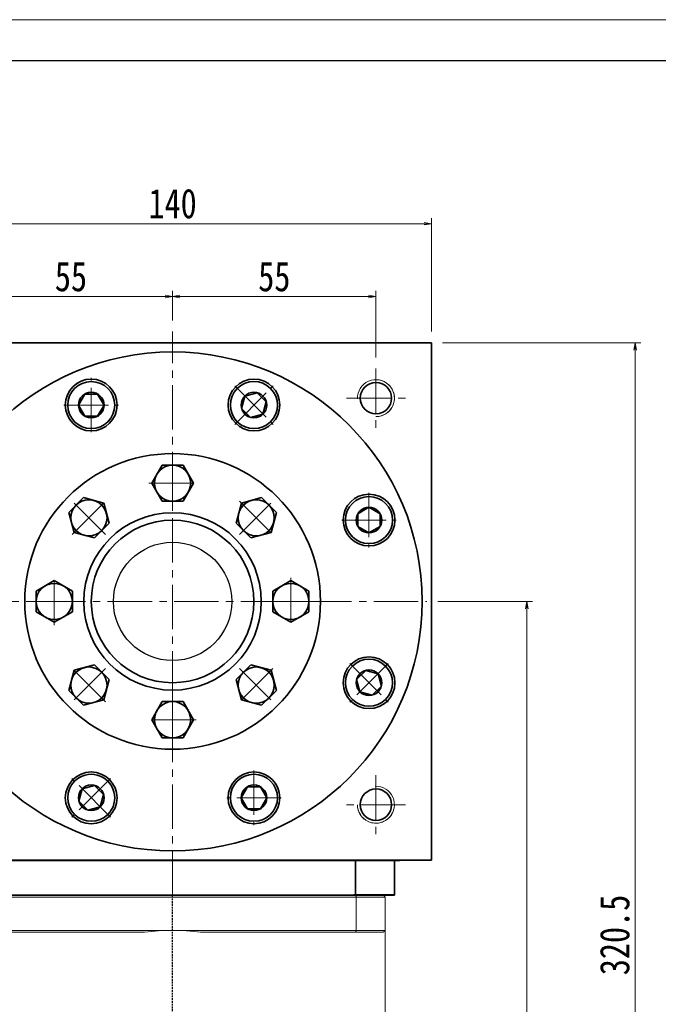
# Model space of a CAD drawing. Header units: millimetres. Extents: x -19 to 933, y -24 to 638.
# Tile 8 of 8: x 555 to 727, y 372 to 638. Entities that reach past the tile are written whole.
import ezdxf

# ---------------------------------------------------------------- set-up
doc = ezdxf.new("R2010")
doc.units = ezdxf.units.MM
doc.set_wipeout_variables(frame=1)
doc.linetypes.add('DASHED', pattern=[0.75, 0.5, -0.25])
doc.linetypes.add('点画线', pattern=[18, 12, -2, 2, -2])
for name, color, linetype, lineweight in [('中心线层', 1, '点画线', 18), ('图框_外框线', 7, 'Continuous', 18), ('尺寸线层', 3, 'Continuous', 18), ('粗实线', 7, 'Continuous', 40), ('粗实线层', 7, 'Continuous', 35)]:
    doc.layers.add(name, color=color, linetype=linetype, lineweight=lineweight)
doc.styles.add('宋体', font='SimSun.ttf', dxfattribs={"width": 0.8})
doc.dimstyles.new('A水平标注$0', dxfattribs={"dimtxt": 3.5, "dimasz": 2, "dimexe": 1.5, "dimexo": 3, "dimgap": 1.1, "dimtad": 1, "dimtoh": 1, "dimdec": 4, "dimdsep": 46, "dimtxsty": '宋体', "dimblk": 'OPEN', "dimcen": 3, "dimclrd": 3, "dimclre": 3, "dimclrt": 6, "dimadec": 0, "dimazin": 0, "dimtm": 1e-09, "dimtfac": 1, "dimtdec": 4, "dimtix": 1, "dimtmove": 0, "dimatfit": 3, "dimldrblk": 'OPEN', "dimfxl": 0, "dimlwd": 13, "dimlwe": 13, "dimarcsym": 0})

# ---------------------------------------------------------------- blocks, each defined once
blk = doc.blocks.new('_Open')
at = {"color": 0, "linetype": 'ByBlock', "lineweight": -2}
for p, q in [((-1, 0.17), (0, 0)), ((-1, -0.17), (0, 0)), ((0, 0), (-1, 0))]:
    blk.add_line(p, q, dxfattribs=at)
blk = doc.blocks.new('*D20')
at = {"layer": 'Defpoints', "color": 0, "transparency": 16777216}
for p in [(666.12, 582.86), (526.12, 550.66), (666.12, 550.66)]:
    blk.add_point(p, dxfattribs=at)
at = {"layer": '尺寸线层', "color": 3, "lineweight": 13, "transparency": 16777216}
for p, q in [((526.12, 553.66), (526.12, 584.36)), ((666.12, 553.66), (666.12, 584.36)), ((528.12, 582.86), (664.12, 582.86))]:
    blk.add_line(p, q, dxfattribs=at)
at = {"layer": '尺寸线层', "color": 3, "lineweight": 13, "transparency": 16777216, "xscale": 2, "yscale": 2, "zscale": 2, "rotation": 180}
blk.add_blockref('_Open', (526.12, 582.86), dxfattribs=at)
at = {"layer": '尺寸线层', "color": 3, "lineweight": 13, "transparency": 16777216, "xscale": 2, "yscale": 2, "zscale": 2}
blk.add_blockref('_Open', (666.12, 582.86), dxfattribs=at)
at = {"layer": '尺寸线层', "color": 6, "transparency": 16777216, "insert": (596.12, 588.27), "char_height": 8, "attachment_point": 5, "style": '宋体', "bg_fill": 3, "box_fill_scale": 1.1, "bg_fill_color": 257, "bg_fill_transparency": 0}
blk.add_mtext('140', dxfattribs=at)
blk = doc.blocks.new('*D21')
at = {"layer": 'Defpoints', "color": 0, "transparency": 16777216}
for p in [(541.12, 563.17), (596.12, 553.66), (541.12, 543.66)]:
    blk.add_point(p, dxfattribs=at)
at = {"layer": '尺寸线层', "color": 3, "lineweight": 13, "transparency": 16777216}
for p, q in [((541.12, 546.66), (541.12, 564.67)), ((594.12, 563.17), (543.12, 563.17)), ((596.12, 556.66), (596.12, 564.67))]:
    blk.add_line(p, q, dxfattribs=at)
at = {"layer": '尺寸线层', "color": 3, "lineweight": 13, "transparency": 16777216, "xscale": 2, "yscale": 2, "zscale": 2, "rotation": 180}
blk.add_blockref('_Open', (541.12, 563.17), dxfattribs=at)
at = {"layer": '尺寸线层', "color": 3, "lineweight": 13, "transparency": 16777216, "xscale": 2, "yscale": 2, "zscale": 2}
blk.add_blockref('_Open', (596.12, 563.17), dxfattribs=at)
at = {"layer": '尺寸线层', "color": 6, "transparency": 16777216, "insert": (568.62, 568.53), "char_height": 8, "attachment_point": 5, "style": '宋体', "bg_fill": 3, "box_fill_scale": 1.1, "bg_fill_color": 257, "bg_fill_transparency": 0}
blk.add_mtext('55', dxfattribs=at)
blk = doc.blocks.new('*D22')
at = {"layer": 'Defpoints', "color": 0, "transparency": 16777216}
for p in [(651.12, 563.17), (596.12, 553.66), (651.12, 543.66)]:
    blk.add_point(p, dxfattribs=at)
at = {"layer": '尺寸线层', "color": 3, "lineweight": 13, "transparency": 16777216}
for p, q in [((596.12, 556.66), (596.12, 564.67)), ((598.12, 563.17), (649.12, 563.17)), ((651.12, 546.66), (651.12, 564.67))]:
    blk.add_line(p, q, dxfattribs=at)
at = {"layer": '尺寸线层', "color": 3, "lineweight": 13, "transparency": 16777216, "xscale": 2, "yscale": 2, "zscale": 2, "rotation": 180}
blk.add_blockref('_Open', (596.12, 563.17), dxfattribs=at)
at = {"layer": '尺寸线层', "color": 3, "lineweight": 13, "transparency": 16777216, "xscale": 2, "yscale": 2, "zscale": 2}
blk.add_blockref('_Open', (651.12, 563.17), dxfattribs=at)
at = {"layer": '尺寸线层', "color": 6, "transparency": 16777216, "insert": (623.62, 568.53), "char_height": 8, "attachment_point": 5, "style": '宋体', "bg_fill": 3, "box_fill_scale": 1.1, "bg_fill_color": 257, "bg_fill_transparency": 0}
blk.add_mtext('55', dxfattribs=at)
blk = doc.blocks.new('*X7')
at = {"layer": '中心线层', "linetype": '点画线', "lineweight": 18}
for p, q in [((0, -7.37), (0, 7.37)), ((-7.37, 0), (7.37, 0))]:
    blk.add_line(p, q, dxfattribs=at)
at = {"layer": '粗实线层'}
for p, q in [((-3.46, 0), (-1.73, 3)), ((-1.73, 3), (1.73, 3)), ((3.46, 0), (1.73, 3)), ((3.46, 0), (1.73, 3)), ((-3.46, 0), (-1.73, -3)), ((3.46, 0), (1.73, -3)), ((-1.73, -3), (1.73, -3))]:
    blk.add_line(p, q, dxfattribs=at)
blk.add_circle((0, 0), 3.46, dxfattribs=at)
for start, end in [(0, 180), (180, 360)]:
    blk.add_arc((0, 0), 6.37, start, end, dxfattribs=at)
blk = doc.blocks.new('*X11')
at = {"layer": '中心线层', "linetype": '点画线', "lineweight": 18}
for p, q in [((0, -6.4), (0, 6.4)), ((6.4, 0), (-6.4, 0))]:
    blk.add_line(p, q, dxfattribs=at)
at = {"layer": '粗实线层'}
for p, q in [((0, 5.65), (-4.89, 2.82)), ((4.89, 2.82), (0, 5.65)), ((-4.89, 2.82), (-4.89, -2.82)), ((4.89, 2.82), (4.89, -2.82)), ((-4.89, -2.82), (0, -5.65)), ((0, -5.65), (4.89, -2.82))]:
    blk.add_line(p, q, dxfattribs=at)
blk.add_circle((0, 0), 4.89, dxfattribs=at)
blk = doc.blocks.new('2432fgg_1')
at = {"layer": '粗实线层'}
for radius in [24, 22]:
    blk.add_circle((0, 0), radius, dxfattribs=at)
blk.add_wipeout([(-27.11, 0), (-27.11, 0.9), (-27.11, 0.9), (-27.11, 2.82), (-27.11, 2.82), (-29.56, 4.23), (-29.56, 4.23), (-32, 5.65), (-32, 5.65), (-34.45, 4.23), (-34.45, 4.23), (-36.89, 2.82), (-36.89, 2.82), (-36.89, 0.9), (-36.89, 0.9), (-36.89, 0), (-36.89, 0), (-36.89, -2.82), (-36.89, -2.82), (-34.45, -4.23), (-34.45, -4.23), (-32, -5.65), (-32, -5.65), (-29.56, -4.23), (-29.56, -4.23), (-27.11, -2.82), (-27.11, -2.82)]).dxf.layer = '粗实线层'
blk.add_circle((0, 0), 40, dxfattribs=at)
blk.add_blockref('*X11', (-32, 0), dxfattribs=at)
for points in [[(0, 27.11), (0.9, 27.11), (0.9, 27.11), (2.82, 27.11), (2.82, 27.11), (4.23, 29.55), (4.23, 29.55), (5.65, 32), (5.65, 32), (4.23, 34.44), (4.23, 34.44), (2.82, 36.89), (2.82, 36.89), (0.9, 36.89), (0.9, 36.89), (0, 36.89), (0, 36.89), (-2.82, 36.89), (-2.82, 36.89), (-4.23, 34.44), (-4.23, 34.44), (-5.65, 32), (-5.65, 32), (-4.23, 29.55), (-4.23, 29.55), (-2.82, 27.11), (-2.82, 27.11)], [(-19.17, 19.17), (-18.53, 19.81), (-18.53, 19.81), (-17.17, 21.17), (-17.17, 21.17), (-17.9, 23.89), (-17.9, 23.89), (-18.63, 26.62), (-18.63, 26.62), (-21.36, 27.35), (-21.36, 27.35), (-24.09, 28.08), (-24.09, 28.08), (-25.45, 26.72), (-25.45, 26.72), (-26.09, 26.09), (-26.09, 26.09), (-28.08, 24.09), (-28.08, 24.09), (-27.35, 21.36), (-27.35, 21.36), (-26.62, 18.63), (-26.62, 18.63), (-23.89, 17.9), (-23.89, 17.9), (-21.17, 17.17), (-21.17, 17.17)], [(19.17, 19.17), (19.81, 18.53), (19.81, 18.53), (21.17, 17.17), (21.17, 17.17), (23.89, 17.9), (23.89, 17.9), (26.62, 18.63), (26.62, 18.63), (27.35, 21.36), (27.35, 21.36), (28.08, 24.09), (28.08, 24.09), (26.72, 25.45), (26.72, 25.45), (26.09, 26.09), (26.09, 26.09), (24.09, 28.08), (24.09, 28.08), (21.36, 27.35), (21.36, 27.35), (18.63, 26.62), (18.63, 26.62), (17.9, 23.89), (17.9, 23.89), (17.17, 21.17), (17.17, 21.17)], [(27.11, 0), (27.11, -0.9), (27.11, -0.9), (27.11, -2.82), (27.11, -2.82), (29.55, -4.23), (29.55, -4.23), (32, -5.65), (32, -5.65), (34.44, -4.23), (34.44, -4.23), (36.89, -2.82), (36.89, -2.82), (36.89, -0.9), (36.89, -0.9), (36.89, 0), (36.89, 0), (36.89, 2.82), (36.89, 2.82), (34.44, 4.23), (34.44, 4.23), (32, 5.65), (32, 5.65), (29.55, 4.23), (29.55, 4.23), (27.11, 2.82), (27.11, 2.82)], [(-19.17, -19.17), (-19.81, -18.53), (-19.81, -18.53), (-21.17, -17.17), (-21.17, -17.17), (-23.89, -17.9), (-23.89, -17.9), (-26.62, -18.63), (-26.62, -18.63), (-27.35, -21.36), (-27.35, -21.36), (-28.08, -24.09), (-28.08, -24.09), (-26.72, -25.45), (-26.72, -25.45), (-26.09, -26.09), (-26.09, -26.09), (-24.09, -28.08), (-24.09, -28.08), (-21.36, -27.35), (-21.36, -27.35), (-18.63, -26.62), (-18.63, -26.62), (-17.9, -23.89), (-17.9, -23.89), (-17.17, -21.17), (-17.17, -21.17)], [(19.17, -19.17), (18.53, -19.81), (18.53, -19.81), (17.17, -21.17), (17.17, -21.17), (17.9, -23.89), (17.9, -23.89), (18.63, -26.62), (18.63, -26.62), (21.36, -27.35), (21.36, -27.35), (24.09, -28.08), (24.09, -28.08), (25.45, -26.72), (25.45, -26.72), (26.09, -26.09), (26.09, -26.09), (28.08, -24.09), (28.08, -24.09), (27.35, -21.36), (27.35, -21.36), (26.62, -18.63), (26.62, -18.63), (23.89, -17.9), (23.89, -17.9), (21.17, -17.17), (21.17, -17.17)], [(0, -27.11), (-0.9, -27.11), (-0.9, -27.11), (-2.82, -27.11), (-2.82, -27.11), (-4.23, -29.56), (-4.23, -29.56), (-5.65, -32), (-5.65, -32), (-4.23, -34.45), (-4.23, -34.45), (-2.82, -36.89), (-2.82, -36.89), (-0.9, -36.89), (-0.9, -36.89), (0, -36.89), (0, -36.89), (2.82, -36.89), (2.82, -36.89), (4.23, -34.45), (4.23, -34.45), (5.65, -32), (5.65, -32), (4.23, -29.56), (4.23, -29.56), (2.82, -27.11), (2.82, -27.11)]]:
    blk.add_wipeout(points).dxf.layer = '粗实线层'
for p, rotation in [((0, 32), 270), ((-22.63, 22.63), 315.0000000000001), ((22.63, 22.63), 225.0000000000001), ((32, 0), 180), ((-22.63, -22.63), 45.00000000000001), ((22.63, -22.63), 135.0000000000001), ((0, -32), 90)]:
    blk.add_blockref('*X11', p, dxfattribs=dict(at, rotation=rotation))
blk = doc.blocks.new('*D35')
at = {"layer": 'Defpoints', "color": 0, "transparency": 16777216}
for p in [(664.87, 480.66), (691.93, 480.66), (660.72, 230.16)]:
    blk.add_point(p, dxfattribs=at)
at = {"layer": '尺寸线层', "color": 3, "lineweight": 13, "transparency": 16777216}
for p, q in [((667.87, 480.66), (693.43, 480.66)), ((691.93, 232.16), (691.93, 478.66)), ((663.72, 230.16), (693.43, 230.16))]:
    blk.add_line(p, q, dxfattribs=at)
at = {"layer": '尺寸线层', "color": 3, "lineweight": 13, "transparency": 16777216, "xscale": 2, "yscale": 2, "zscale": 2}
for p, rotation in [((691.93, 480.66), 90), ((691.93, 230.16), 270)]:
    blk.add_blockref('_Open', p, dxfattribs=dict(at, rotation=rotation))
at = {"layer": '尺寸线层', "color": 6, "transparency": 16777216, "insert": (686.43, 355.41), "char_height": 8, "attachment_point": 5, "rotation": 90, "style": '宋体', "bg_fill": 3, "box_fill_scale": 1.1, "bg_fill_color": 257, "bg_fill_transparency": 0}
blk.add_mtext('250.5', dxfattribs=at)
blk = doc.blocks.new('*D36')
at = {"layer": 'Defpoints', "color": 0, "transparency": 16777216}
for p in [(666.12, 550.66), (660.72, 230.16), (721.23, 230.16)]:
    blk.add_point(p, dxfattribs=at)
at = {"layer": '尺寸线层', "color": 3, "lineweight": 13, "transparency": 16777216}
for p, q in [((669.12, 550.66), (722.73, 550.66)), ((721.23, 548.66), (721.23, 232.16)), ((663.72, 230.16), (722.73, 230.16))]:
    blk.add_line(p, q, dxfattribs=at)
at = {"layer": '尺寸线层', "color": 3, "lineweight": 13, "transparency": 16777216, "xscale": 2, "yscale": 2, "zscale": 2}
for p, rotation in [((721.23, 550.66), 90), ((721.23, 230.16), 270)]:
    blk.add_blockref('_Open', p, dxfattribs=dict(at, rotation=rotation))
at = {"layer": '尺寸线层', "color": 6, "transparency": 16777216, "insert": (715.73, 390.41), "char_height": 8, "attachment_point": 5, "rotation": 90, "style": '宋体', "bg_fill": 3, "box_fill_scale": 1.1, "bg_fill_color": 257, "bg_fill_transparency": 0}
blk.add_mtext('320.5', dxfattribs=at)

msp = doc.modelspace()

# ---------------------------------------------------------------- linework, layer by layer
at = {"color": 7, "linetype": 'Continuous', "lineweight": 15}
for p, q in [((546.42068, 400.66131), (645.81384, 400.66131)), ((645.62736, 401.16131), (546.60716, 401.16131)), ((653.11726, 401.16131), (645.62736, 401.16131)), ((645.81384, 400.66131), (645.81384, 391.66131)), ((645.81384, 400.66131), (653.61726, 400.66131)), ((653.61726, 391.66131), (653.61726, 400.66131)), ((596.11726, 391.66131), (546.42068, 391.66131)), ((645.81384, 391.66131), (596.11726, 391.66131)), ((653.61726, 391.66131), (645.81384, 391.66131)), ((546.60716, 391.16131), (588.55088, 391.16131)), ((603.68363, 391.16131), (645.62736, 391.16131)), ((645.62736, 391.16131), (653.11726, 391.16131))]:
    msp.add_line(p, q, dxfattribs=at)
at = {"color": 1, "linetype": 'DASHED'}
msp.add_line((596.11726, 227.29739), (596.11726, 401.16131), dxfattribs=at)
at = {"color": 7, "linetype": 'Continuous', "lineweight": 0}
for centre, start, end in [((651.11726, 535.66131), 270, 105), ((651.11726, 425.66131), 180, 15)]:
    msp.add_arc(centre, 5, start, end, dxfattribs=at)
at = {"color": 7, "linetype": 'Continuous', "lineweight": 15}
for start, end in [(90, 97.5614297), (82.4385703, 90)]:
    msp.add_arc((596.11726, 334.16131), 57.5, start, end, dxfattribs=at)
for points in [[(645.81384, 400.66131), (645.62736, 401.16131)], [(653.11726, 401.16131), (653.61726, 400.66131)], [(645.81384, 391.66131), (645.62736, 391.16131)], [(653.11726, 391.16131), (653.61726, 391.66131)], [(653.61726, 391.66131), (653.61726, 357.66131)]]:
    msp.add_open_spline(points, degree=1, dxfattribs=at)
at = {"layer": '中心线层'}
for p, q in [((596.11726, 401.16131), (596.11726, 553.66131)), ((651.11726, 543.66131), (651.11726, 527.66131)), ((643.11726, 535.66131), (659.11726, 535.66131)), ((524.55126, 480.66131), (664.86726, 480.66131)), ((651.11726, 433.66131), (651.11726, 417.66131)), ((659.11726, 425.66131), (643.11726, 425.66131))]:
    msp.add_line(p, q, dxfattribs=at)
at = {"layer": '粗实线', "color": 0, "lineweight": 40}
for p, q in [((528.98526, 410.66131), (657.61726, 410.66131)), ((528.98526, 410.66131), (657.61726, 410.66131)), ((656.11726, 401.16131), (645.1708, 401.16131)), ((653.61726, 401.16131), (651.11726, 401.16131))]:
    msp.add_line(p, q, dxfattribs=at)
at = {"layer": '粗实线层'}
for p, q in [((526.11726, 550.66131), (666.11726, 550.66131)), ((666.11726, 410.66131), (666.11726, 550.66131)), ((645.62736, 401.16131), (645.62736, 410.66131)), ((656.11726, 401.16131), (656.11726, 410.66131)), ((546.60716, 401.16131), (645.62736, 401.16131)), ((645.62736, 401.16131), (653.11725, 401.16131))]:
    msp.add_line(p, q, dxfattribs=at)
msp.add_lwpolyline([(666.11726, 410.66131), (526.11726, 410.66131)], dxfattribs=at)
for centre, radius in [((574.10394, 533.80614), 7), ((618.13057, 533.80614), 7), ((651.11726, 535.66131), 4.25), ((649.26209, 502.67462), 7), ((649.26209, 458.648), 7), ((574.10394, 427.51647), 7), ((618.13057, 427.51647), 7), ((651.11726, 425.66131), 4.25)]:
    msp.add_circle(centre, radius, dxfattribs=at)
at = {"layer": '粗实线层', "lineweight": 18}
for centre, start, end in [((651.11726, 535.66131), 270, 181.9231652), ((651.11726, 425.66131), 180, 91.9231652)]:
    msp.add_arc(centre, 5, start, end, dxfattribs=at)

# ---------------------------------------------------------------- next in the draw order: dimensions: what is measured, and where the dimension line sits
at = {"layer": '尺寸线层'}
dim = msp.add_linear_dim(base=(666.11726, 582.85731), p1=(526.11726, 550.66131), p2=(666.11726, 550.66131), dimstyle='A水平标注$0', override={"dimtxt": 8, "dimgap": 1.5, "dimblk": 'Open', "dimtfill": 1, "dimtfillclr": 256}, dxfattribs=at)
dim.commit()
dim.dimension.update_dxf_attribs({"geometry": '*D20', "text_midpoint": (596.11726, 588.26793)})

# ---------------------------------------------------------------- next in the draw order: wipeouts: each hides what was drawn before it
msp.add_wipeout([(580.47796, 533.78438), (580.47787, 533.8182), (580.4776, 533.85201), (580.47715, 533.88582), (580.47652, 533.91963), (580.47571, 533.95343), (580.47473, 533.98723), (580.47356, 534.02103), (580.47221, 534.05482), (580.47068, 534.0886), (580.46898, 534.12237), (580.46709, 534.15613), (580.46503, 534.18988), (580.46278, 534.22362), (580.46036, 534.25735), (580.45776, 534.29106), (580.45498, 534.32476), (580.45202, 534.35845), (580.44888, 534.39212), (580.44556, 534.42577), (580.44206, 534.4594), (580.43839, 534.49302), (580.43453, 534.52661), (580.4305, 534.56018), (580.42629, 534.59374), (580.4219, 534.62726), (580.41734, 534.66077), (580.41259, 534.69425), (580.40767, 534.7277), (580.40257, 534.76113), (580.39729, 534.79453), (580.39729, 534.79453), (580.34283, 535.08896), (580.27458, 535.38051), (580.1927, 535.66853), (580.09736, 535.95237), (579.98878, 536.23142), (579.86719, 536.50505), (579.73287, 536.77266), (579.58611, 537.03366), (579.42724, 537.28746), (579.25661, 537.53352), (579.0746, 537.77128), (578.88161, 538.00021), (578.67806, 538.21981), (578.46441, 538.4296), (578.24113, 538.62911), (578.00872, 538.8179), (577.76768, 538.99555), (577.51855, 539.16166), (577.26189, 539.31588), (576.99826, 539.45785), (576.72825, 539.58727), (576.45244, 539.70384), (576.17146, 539.80732), (575.88593, 539.89747), (575.59647, 539.97408), (575.30372, 540.037), (575.00835, 540.08609), (574.71099, 540.12122), (574.4123, 540.14234), (574.11296, 540.14938), (574.11296, 540.14938), (573.81361, 540.14234), (573.51493, 540.12122), (573.21757, 540.08609), (572.92219, 540.037), (572.62945, 539.97408), (572.33999, 539.89747), (572.05445, 539.80732), (571.77347, 539.70384), (571.49767, 539.58727), (571.22765, 539.45785), (570.96402, 539.31588), (570.70736, 539.16166), (570.45824, 538.99555), (570.2172, 538.8179), (569.98479, 538.62911), (569.76151, 538.4296), (569.54786, 538.21981), (569.34431, 538.00021), (569.15132, 537.77128), (568.9693, 537.53352), (568.79867, 537.28746), (568.6398, 537.03366), (568.49305, 536.77266), (568.35873, 536.50505), (568.23714, 536.23142), (568.12856, 535.95237), (568.03322, 535.66853), (567.95134, 535.38051), (567.88309, 535.08896), (567.82863, 534.79453), (567.82863, 534.79453), (567.82335, 534.76113), (567.81825, 534.7277), (567.81333, 534.69425), (567.80858, 534.66077), (567.80401, 534.62726), (567.79963, 534.59374), (567.79542, 534.56018), (567.79138, 534.52661), (567.78753, 534.49302), (567.78385, 534.4594), (567.78036, 534.42577), (567.77704, 534.39212), (567.7739, 534.35845), (567.77094, 534.32476), (567.76816, 534.29106), (567.76556, 534.25735), (567.76313, 534.22362), (567.76089, 534.18988), (567.75882, 534.15613), (567.75694, 534.12237), (567.75523, 534.0886), (567.75371, 534.05482), (567.75236, 534.02103), (567.75119, 533.98723), (567.7502, 533.95343), (567.7494, 533.91963), (567.74877, 533.88582), (567.74832, 533.85201), (567.74805, 533.8182), (567.74796, 533.78438), (567.74796, 533.78438), (567.75668, 533.45126), (567.78283, 533.11906), (567.82632, 532.78868), (567.88705, 532.46102), (567.96484, 532.137), (568.05948, 531.81749), (568.17072, 531.50337), (568.29824, 531.1955), (568.4417, 530.89473), (568.60071, 530.60188), (568.77482, 530.31775), (568.96357, 530.04313), (569.16642, 529.77876), (569.38284, 529.52536), (569.61222, 529.28365), (569.85394, 529.05426), (570.10733, 528.83785), (570.37171, 528.63499), (570.64633, 528.44624), (570.93046, 528.27213), (571.22331, 528.11312), (571.52408, 527.96966), (571.83195, 527.84214), (572.14607, 527.73091), (572.46558, 527.63626), (572.7896, 527.55847), (573.11725, 527.49774), (573.44764, 527.45425), (573.77984, 527.4281), (574.11296, 527.41938), (574.11296, 527.41938), (574.44608, 527.4281), (574.77828, 527.45425), (575.10866, 527.49774), (575.43632, 527.55847), (575.76034, 527.63626), (576.07985, 527.73091), (576.39397, 527.84214), (576.70184, 527.96966), (577.00261, 528.11312), (577.29546, 528.27213), (577.57959, 528.44624), (577.85421, 528.63499), (578.11858, 528.83785), (578.37198, 529.05426), (578.61369, 529.28365), (578.84308, 529.52536), (579.05949, 529.77876), (579.26235, 530.04313), (579.4511, 530.31775), (579.62521, 530.60188), (579.78422, 530.89473), (579.92768, 531.1955), (580.0552, 531.50337), (580.16643, 531.81749), (580.26108, 532.137), (580.33887, 532.46102), (580.3996, 532.78868), (580.44309, 533.11906), (580.46924, 533.45126)]).dxf.layer = '粗实线层'

# ---------------------------------------------------------------- next in the draw order: block references
at = {"layer": '粗实线层'}
msp.add_blockref('*X7', (574.11296, 533.78438), dxfattribs=at)

# ---------------------------------------------------------------- next in the draw order: dimensions: what is measured, and where the dimension line sits
at = {"layer": '尺寸线层'}
dim = msp.add_linear_dim(base=(541.11726, 563.16804), p1=(596.11726, 553.66131), p2=(541.11726, 543.66131), angle=180, dimstyle='A水平标注$0', override={"dimtxt": 8, "dimgap": 1.5, "dimblk": 'Open', "dimtfill": 1, "dimtfillclr": 256}, dxfattribs=at)
dim.commit()
dim.dimension.update_dxf_attribs({"geometry": '*D21', "text_midpoint": (568.61726, 568.53396)})

# ---------------------------------------------------------------- next in the draw order: dimensions: what is measured, and where the dimension line sits
dim = msp.add_linear_dim(base=(651.11726, 563.16804), p1=(596.11726, 553.66131), p2=(651.11726, 543.66131), angle=180, dimstyle='A水平标注$0', override={"dimtxt": 8, "dimgap": 1.5, "dimblk": 'Open', "dimtfill": 1, "dimtfillclr": 256}, dxfattribs=at)
dim.commit()
dim.dimension.update_dxf_attribs({"geometry": '*D22', "text_midpoint": (623.61726, 568.53396)})

# ---------------------------------------------------------------- next in the draw order: linework, layer by layer
at = {"layer": '粗实线层'}
msp.add_circle((596.11726, 480.66131), 67.5, dxfattribs=at)

# ---------------------------------------------------------------- next in the draw order: block references
msp.add_blockref('2432fgg_1', (596.11726, 480.66131), dxfattribs=at)

# ---------------------------------------------------------------- next in the draw order: wipeouts: each hides what was drawn before it
for points in [[(622.62229, 529.28365), (622.64614, 529.30762), (622.66985, 529.33172), (622.69345, 529.35595), (622.71691, 529.3803), (622.74024, 529.40477), (622.76344, 529.42937), (622.78651, 529.45409), (622.80945, 529.47894), (622.83226, 529.5039), (622.85493, 529.52899), (622.87747, 529.5542), (622.89988, 529.57952), (622.92215, 529.60497), (622.94428, 529.63053), (622.96628, 529.65621), (622.98815, 529.682), (623.00987, 529.70792), (623.03146, 529.73394), (623.05291, 529.76008), (623.07422, 529.78634), (623.09539, 529.81271), (623.11642, 529.83919), (623.13731, 529.86578), (623.15805, 529.89248), (623.17866, 529.91929), (623.19912, 529.94621), (623.21944, 529.97324), (623.23961, 530.00038), (623.25965, 530.02762), (623.27953, 530.05497), (623.27953, 530.05497), (623.44922, 530.30168), (623.60711, 530.55609), (623.75287, 530.81765), (623.88616, 531.08577), (624.0067, 531.35987), (624.11421, 531.63933), (624.20846, 531.92354), (624.28924, 532.21186), (624.35637, 532.50367), (624.40971, 532.79831), (624.44912, 533.09513), (624.47454, 533.39348), (624.48589, 533.69269), (624.48316, 533.99211), (624.46635, 534.29106), (624.4355, 534.5889), (624.39068, 534.88495), (624.33198, 535.17857), (624.25954, 535.46911), (624.17352, 535.75591), (624.0741, 536.03835), (623.96151, 536.31581), (623.836, 536.58766), (623.69784, 536.85331), (623.54733, 537.11216), (623.38482, 537.36365), (623.21067, 537.60723), (623.02525, 537.84234), (622.82898, 538.06847), (622.62229, 538.28512), (622.62229, 538.28512), (622.40564, 538.4918), (622.17951, 538.68808), (621.9444, 538.8735), (621.70083, 539.04765), (621.44934, 539.21016), (621.19048, 539.36066), (620.92483, 539.49882), (620.65298, 539.62434), (620.37553, 539.73693), (620.09308, 539.83635), (619.80628, 539.92237), (619.51574, 539.99481), (619.22213, 540.05351), (618.92607, 540.09833), (618.62824, 540.12918), (618.32928, 540.14599), (618.02986, 540.14872), (617.73065, 540.13737), (617.4323, 540.11195), (617.13548, 540.07254), (616.84084, 540.0192), (616.54903, 539.95207), (616.26071, 539.87129), (615.9765, 539.77704), (615.69704, 539.66953), (615.42294, 539.54899), (615.15482, 539.4157), (614.89326, 539.26994), (614.63885, 539.11204), (614.39214, 538.94236), (614.39214, 538.94236), (614.36479, 538.92247), (614.33755, 538.90244), (614.31041, 538.88227), (614.28339, 538.86195), (614.25646, 538.84149), (614.22965, 538.82088), (614.20295, 538.80013), (614.17636, 538.77925), (614.14988, 538.75822), (614.12351, 538.73705), (614.09726, 538.71574), (614.07112, 538.69429), (614.04509, 538.6727), (614.01918, 538.65097), (613.99338, 538.62911), (613.9677, 538.60711), (613.94214, 538.58498), (613.91669, 538.56271), (613.89137, 538.5403), (613.86616, 538.51776), (613.84108, 538.49508), (613.81611, 538.47228), (613.79127, 538.44934), (613.76654, 538.42627), (613.74195, 538.40307), (613.71747, 538.37973), (613.69312, 538.35627), (613.66889, 538.33268), (613.64479, 538.30896), (613.62082, 538.28512), (613.62082, 538.28512), (613.39144, 538.0434), (613.17502, 537.79001), (612.97216, 537.52563), (612.78342, 537.25101), (612.6093, 536.96688), (612.4503, 536.67403), (612.30684, 536.37326), (612.17931, 536.06539), (612.06808, 535.75127), (611.97344, 535.43176), (611.89564, 535.10774), (611.83492, 534.78009), (611.79142, 534.4497), (611.76528, 534.1175), (611.75655, 533.78438), (611.76528, 533.45126), (611.79142, 533.11906), (611.83492, 532.78868), (611.89564, 532.46102), (611.97344, 532.137), (612.06808, 531.81749), (612.17931, 531.50337), (612.30684, 531.1955), (612.4503, 530.89473), (612.6093, 530.60188), (612.78342, 530.31775), (612.97216, 530.04313), (613.17502, 529.77876), (613.39144, 529.52536), (613.62082, 529.28365), (613.62082, 529.28365), (613.86254, 529.05426), (614.11593, 528.83785), (614.3803, 528.63499), (614.65493, 528.44624), (614.93905, 528.27213), (615.2319, 528.11312), (615.53267, 527.96966), (615.84054, 527.84214), (616.15466, 527.73091), (616.47417, 527.63626), (616.7982, 527.55847), (617.12585, 527.49774), (617.45623, 527.45425), (617.78844, 527.4281), (618.12155, 527.41938), (618.45467, 527.4281), (618.78688, 527.45425), (619.11726, 527.49774), (619.44491, 527.55847), (619.76894, 527.63626), (620.08845, 527.73091), (620.40257, 527.84214), (620.71043, 527.96966), (621.0112, 528.11312), (621.30405, 528.27213), (621.58818, 528.44624), (621.86281, 528.63499), (622.12718, 528.83785), (622.38057, 529.05426)], [(649.24033, 496.30061), (649.27414, 496.30069), (649.30796, 496.30096), (649.34177, 496.30141), (649.37558, 496.30204), (649.40938, 496.30285), (649.44318, 496.30384), (649.47698, 496.30501), (649.51076, 496.30635), (649.54455, 496.30788), (649.57832, 496.30959), (649.61208, 496.31147), (649.64583, 496.31354), (649.67957, 496.31578), (649.7133, 496.3182), (649.74701, 496.3208), (649.78071, 496.32359), (649.8144, 496.32655), (649.84807, 496.32969), (649.88172, 496.333), (649.91535, 496.3365), (649.94896, 496.34018), (649.98256, 496.34403), (650.01613, 496.34806), (650.04968, 496.35227), (650.08321, 496.35666), (650.11672, 496.36123), (650.1502, 496.36597), (650.18365, 496.3709), (650.21708, 496.376), (650.25048, 496.38127), (650.25048, 496.38127), (650.54491, 496.43573), (650.83646, 496.50398), (651.12447, 496.58587), (651.40832, 496.68121), (651.68737, 496.78979), (651.961, 496.91137), (652.22861, 497.04569), (652.48961, 497.19245), (652.74341, 497.35132), (652.98947, 497.52195), (653.22722, 497.70396), (653.45616, 497.89696), (653.67576, 498.1005), (653.88555, 498.31415), (654.08506, 498.53743), (654.27385, 498.76985), (654.45149, 499.01088), (654.61761, 499.26001), (654.77182, 499.51667), (654.9138, 499.7803), (655.04322, 500.05032), (655.15979, 500.32612), (655.26327, 500.6071), (655.35341, 500.89264), (655.43003, 501.1821), (655.49295, 501.47484), (655.54204, 501.77022), (655.57717, 502.06758), (655.59829, 502.36626), (655.60533, 502.66561), (655.60533, 502.66561), (655.59829, 502.96495), (655.57717, 503.26363), (655.54204, 503.56099), (655.49295, 503.85637), (655.43003, 504.14911), (655.35341, 504.43857), (655.26327, 504.72411), (655.15979, 505.00509), (655.04322, 505.28089), (654.9138, 505.55091), (654.77182, 505.81454), (654.61761, 506.0712), (654.45149, 506.32033), (654.27385, 506.56136), (654.08506, 506.79378), (653.88555, 507.01706), (653.67576, 507.23071), (653.45616, 507.43425), (653.22722, 507.62725), (652.98947, 507.80926), (652.74341, 507.97989), (652.48961, 508.13876), (652.22861, 508.28552), (651.961, 508.41984), (651.68737, 508.54142), (651.40832, 508.65001), (651.12447, 508.74534), (650.83646, 508.82723), (650.54491, 508.89548), (650.25048, 508.94994), (650.25048, 508.94994), (650.21708, 508.95521), (650.18365, 508.96031), (650.1502, 508.96524), (650.11672, 508.96998), (650.08321, 508.97455), (650.04968, 508.97894), (650.01613, 508.98315), (649.98256, 508.98718), (649.94896, 508.99103), (649.91535, 508.99471), (649.88172, 508.99821), (649.84807, 509.00153), (649.8144, 509.00466), (649.78071, 509.00762), (649.74701, 509.01041), (649.7133, 509.01301), (649.67957, 509.01543), (649.64583, 509.01768), (649.61208, 509.01974), (649.57832, 509.02163), (649.54455, 509.02333), (649.51076, 509.02486), (649.47698, 509.0262), (649.44318, 509.02737), (649.40938, 509.02836), (649.37558, 509.02917), (649.34177, 509.0298), (649.30796, 509.03025), (649.27414, 509.03052), (649.24033, 509.03061), (649.24033, 509.03061), (648.90721, 509.02188), (648.57501, 508.99574), (648.24462, 508.95224), (647.91697, 508.89151), (647.59295, 508.81372), (647.27344, 508.71908), (646.95932, 508.60784), (646.65145, 508.48032), (646.35068, 508.33686), (646.05783, 508.17786), (645.7737, 508.00374), (645.49908, 507.815), (645.2347, 507.61214), (644.98131, 507.39572), (644.73959, 507.16634), (644.51021, 506.92462), (644.2938, 506.67123), (644.09094, 506.40686), (643.90219, 506.13223), (643.72808, 505.84811), (643.56907, 505.55525), (643.42561, 505.25448), (643.29809, 504.94662), (643.18685, 504.6325), (643.09221, 504.31299), (643.01442, 503.98896), (642.95369, 503.66131), (642.9102, 503.33093), (642.88405, 502.99872), (642.87533, 502.66561), (642.87533, 502.66561), (642.88405, 502.33249), (642.9102, 502.00028), (642.95369, 501.6699), (643.01442, 501.34225), (643.09221, 501.01822), (643.18685, 500.69871), (643.29809, 500.38459), (643.42561, 500.07673), (643.56907, 499.77596), (643.72808, 499.48311), (643.90219, 499.19898), (644.09094, 498.92435), (644.2938, 498.65998), (644.51021, 498.40659), (644.73959, 498.16487), (644.98131, 497.93549), (645.2347, 497.71907), (645.49908, 497.51621), (645.7737, 497.32747), (646.05783, 497.15335), (646.35068, 496.99435), (646.65145, 496.85089), (646.95932, 496.72337), (647.27344, 496.61213), (647.59295, 496.51749), (647.91697, 496.4397), (648.24462, 496.37897), (648.57501, 496.33547), (648.90721, 496.30933)], [(644.73959, 454.15628), (644.76357, 454.13243), (644.78767, 454.10871), (644.81189, 454.08512), (644.83625, 454.06166), (644.86072, 454.03832), (644.88532, 454.01512), (644.91004, 453.99205), (644.93489, 453.96911), (644.95985, 453.94631), (644.98494, 453.92363), (645.01014, 453.90109), (645.03547, 453.87869), (645.06091, 453.85641), (645.08648, 453.83428), (645.11216, 453.81228), (645.13795, 453.79042), (645.16386, 453.76869), (645.18989, 453.7471), (645.21603, 453.72565), (645.24229, 453.70435), (645.26866, 453.68318), (645.29514, 453.66215), (645.32173, 453.64126), (645.34843, 453.62051), (645.37524, 453.59991), (645.40216, 453.57944), (645.42919, 453.55912), (645.45633, 453.53895), (645.48357, 453.51892), (645.51092, 453.49903), (645.51092, 453.49903), (645.75763, 453.32935), (646.01204, 453.17145), (646.2736, 453.02569), (646.54172, 452.8924), (646.81582, 452.77186), (647.09528, 452.66435), (647.37948, 452.5701), (647.66781, 452.48932), (647.95962, 452.42219), (648.25426, 452.36886), (648.55108, 452.32944), (648.84943, 452.30403), (649.14864, 452.29267), (649.44806, 452.2954), (649.74701, 452.31221), (650.04485, 452.34306), (650.3409, 452.38788), (650.63452, 452.44658), (650.92505, 452.51902), (651.21186, 452.60504), (651.4943, 452.70446), (651.77175, 452.81705), (652.04361, 452.94257), (652.30925, 453.08073), (652.56811, 453.23123), (652.8196, 453.39374), (653.06317, 453.5679), (653.29828, 453.75332), (653.52441, 453.94959), (653.74106, 454.15628), (653.74106, 454.15628), (653.94775, 454.37293), (654.14402, 454.59906), (654.32944, 454.83417), (654.5036, 455.07774), (654.66611, 455.32923), (654.81661, 455.58808), (654.95477, 455.85373), (655.08029, 456.12558), (655.19288, 456.40304), (655.2923, 456.68548), (655.37832, 456.97229), (655.45076, 457.26282), (655.50946, 457.55644), (655.55428, 457.85249), (655.58513, 458.15033), (655.60194, 458.44928), (655.60467, 458.7487), (655.59331, 459.04791), (655.5679, 459.34626), (655.52848, 459.64308), (655.47515, 459.93772), (655.40802, 460.22953), (655.32724, 460.51786), (655.23299, 460.80206), (655.12548, 461.08152), (655.00494, 461.35562), (654.87165, 461.62374), (654.72589, 461.8853), (654.56799, 462.13971), (654.39831, 462.38642), (654.39831, 462.38642), (654.37842, 462.41377), (654.35839, 462.44101), (654.33822, 462.46815), (654.3179, 462.49518), (654.29743, 462.5221), (654.27683, 462.54891), (654.25608, 462.57561), (654.23519, 462.6022), (654.21416, 462.62868), (654.19299, 462.65505), (654.17168, 462.68131), (654.15024, 462.70745), (654.12865, 462.73347), (654.10692, 462.75939), (654.08506, 462.78518), (654.06306, 462.81086), (654.04092, 462.83643), (654.01865, 462.86187), (653.99625, 462.8872), (653.97371, 462.9124), (653.95103, 462.93749), (653.92823, 462.96245), (653.90529, 462.9873), (653.88222, 463.01202), (653.85901, 463.03662), (653.83568, 463.06109), (653.81222, 463.08544), (653.78863, 463.10967), (653.76491, 463.13377), (653.74106, 463.15775), (653.74106, 463.15775), (653.49935, 463.38713), (653.24595, 463.60354), (652.98158, 463.8064), (652.70696, 463.99515), (652.42283, 464.16926), (652.12998, 464.32827), (651.82921, 464.47173), (651.52134, 464.59925), (651.20722, 464.71049), (650.88771, 464.80513), (650.56369, 464.88292), (650.23603, 464.94365), (649.90565, 464.98714), (649.57345, 465.01329), (649.24033, 465.02201), (648.90721, 465.01329), (648.57501, 464.98714), (648.24462, 464.94365), (647.91697, 464.88292), (647.59295, 464.80513), (647.27344, 464.71049), (646.95932, 464.59925), (646.65145, 464.47173), (646.35068, 464.32827), (646.05783, 464.16926), (645.7737, 463.99515), (645.49908, 463.8064), (645.2347, 463.60354), (644.98131, 463.38713), (644.73959, 463.15775), (644.73959, 463.15775), (644.51021, 462.91603), (644.2938, 462.66263), (644.09094, 462.39826), (643.90219, 462.12364), (643.72808, 461.83951), (643.56907, 461.54666), (643.42561, 461.24589), (643.29809, 460.93802), (643.18685, 460.6239), (643.09221, 460.30439), (643.01442, 459.98037), (642.95369, 459.65272), (642.9102, 459.32233), (642.88405, 458.99013), (642.87533, 458.65701), (642.88405, 458.32389), (642.9102, 457.99169), (642.95369, 457.6613), (643.01442, 457.33365), (643.09221, 457.00963), (643.18685, 456.69012), (643.29809, 456.376), (643.42561, 456.06813), (643.56907, 455.76736), (643.72808, 455.47451), (643.90219, 455.19038), (644.09094, 454.91576), (644.2938, 454.65139), (644.51021, 454.39799)], [(569.61222, 432.03897), (569.58838, 432.015), (569.56466, 431.99089), (569.54107, 431.96667), (569.51761, 431.94232), (569.49427, 431.91784), (569.47107, 431.89324), (569.448, 431.86852), (569.42506, 431.84368), (569.40225, 431.81871), (569.37958, 431.79363), (569.35704, 431.76842), (569.33463, 431.74309), (569.31236, 431.71765), (569.29023, 431.69209), (569.26823, 431.66641), (569.24637, 431.64061), (569.22464, 431.6147), (569.20305, 431.58867), (569.1816, 431.56253), (569.16029, 431.53628), (569.13912, 431.50991), (569.11809, 431.48343), (569.09721, 431.45684), (569.07646, 431.43014), (569.05585, 431.40332), (569.03539, 431.3764), (569.01507, 431.34937), (568.9949, 431.32224), (568.97487, 431.29499), (568.95498, 431.26764), (568.95498, 431.26764), (568.78529, 431.02094), (568.6274, 430.76652), (568.48164, 430.50497), (568.34835, 430.23684), (568.22781, 429.96275), (568.1203, 429.68329), (568.02605, 429.39908), (567.94527, 429.11075), (567.87814, 428.81895), (567.8248, 428.52431), (567.78539, 428.22748), (567.75997, 427.92914), (567.74862, 427.62992), (567.75135, 427.33051), (567.76816, 427.03155), (567.79901, 426.73372), (567.84383, 426.43766), (567.90253, 426.14404), (567.97497, 425.85351), (568.06099, 425.5667), (568.16041, 425.28426), (568.273, 425.00681), (568.39852, 424.73496), (568.53668, 424.46931), (568.68718, 424.21045), (568.84969, 423.95896), (569.02384, 423.71539), (569.20926, 423.48028), (569.40553, 423.25415), (569.61222, 423.0375), (569.61222, 423.0375), (569.82887, 422.83081), (570.055, 422.63454), (570.29011, 422.44912), (570.53369, 422.27496), (570.78518, 422.11245), (571.04403, 421.96195), (571.30968, 421.82379), (571.58153, 421.69828), (571.85899, 421.58569), (572.14143, 421.48627), (572.42823, 421.40024), (572.71877, 421.3278), (573.01239, 421.26911), (573.30844, 421.22428), (573.60628, 421.19343), (573.90523, 421.17663), (574.20465, 421.1739), (574.50386, 421.18525), (574.80221, 421.21066), (575.09903, 421.25008), (575.39367, 421.30341), (575.68548, 421.37054), (575.9738, 421.45132), (576.25801, 421.54557), (576.53747, 421.65309), (576.81157, 421.77362), (577.07969, 421.90692), (577.34125, 422.05267), (577.59566, 422.21057), (577.84237, 422.38026), (577.84237, 422.38026), (577.86972, 422.40014), (577.89696, 422.42017), (577.9241, 422.44035), (577.95113, 422.46067), (577.97805, 422.48113), (578.00486, 422.50173), (578.03156, 422.52248), (578.05815, 422.54337), (578.08463, 422.5644), (578.111, 422.58557), (578.13725, 422.60688), (578.1634, 422.62833), (578.18942, 422.64992), (578.21534, 422.67164), (578.24113, 422.6935), (578.26681, 422.7155), (578.29237, 422.73764), (578.31782, 422.75991), (578.34314, 422.78232), (578.36835, 422.80486), (578.39344, 422.82753), (578.4184, 422.85034), (578.44325, 422.87328), (578.46797, 422.89635), (578.49257, 422.91955), (578.51704, 422.94288), (578.54139, 422.96634), (578.56562, 422.98993), (578.58972, 423.01365), (578.61369, 423.0375), (578.61369, 423.0375), (578.84308, 423.27922), (579.05949, 423.53261), (579.26235, 423.79698), (579.4511, 424.07161), (579.62521, 424.35573), (579.78422, 424.64859), (579.92768, 424.94936), (580.0552, 425.25722), (580.16643, 425.57134), (580.26108, 425.89085), (580.33887, 426.21488), (580.3996, 426.54253), (580.44309, 426.87291), (580.46924, 427.20512), (580.47796, 427.53823), (580.46924, 427.87135), (580.44309, 428.20356), (580.3996, 428.53394), (580.33887, 428.86159), (580.26108, 429.18562), (580.16643, 429.50513), (580.0552, 429.81925), (579.92768, 430.12711), (579.78422, 430.42788), (579.62521, 430.72073), (579.4511, 431.00486), (579.26235, 431.27949), (579.05949, 431.54386), (578.84308, 431.79725), (578.61369, 432.03897), (578.61369, 432.03897), (578.37198, 432.26835), (578.11858, 432.48477), (577.85421, 432.68763), (577.57959, 432.87637), (577.29546, 433.05049), (577.00261, 433.20949), (576.70184, 433.35295), (576.39397, 433.48047), (576.07985, 433.59171), (575.76034, 433.68635), (575.43632, 433.76414), (575.10866, 433.82487), (574.77828, 433.86837), (574.44608, 433.89451), (574.11296, 433.90323), (573.77984, 433.89451), (573.44764, 433.86837), (573.11725, 433.82487), (572.7896, 433.76414), (572.46558, 433.68635), (572.14607, 433.59171), (571.83195, 433.48047), (571.52408, 433.35295), (571.22331, 433.20949), (570.93046, 433.05049), (570.64633, 432.87637), (570.37171, 432.68763), (570.10733, 432.48477), (569.85394, 432.26835)], [(611.75655, 427.53823), (611.75664, 427.50442), (611.75691, 427.47061), (611.75736, 427.43679), (611.75799, 427.40299), (611.7588, 427.36918), (611.75979, 427.33538), (611.76095, 427.30159), (611.7623, 427.2678), (611.76383, 427.23402), (611.76553, 427.20025), (611.76742, 427.16649), (611.76948, 427.13273), (611.77173, 427.09899), (611.77415, 427.06527), (611.77675, 427.03155), (611.77953, 426.99785), (611.78249, 426.96417), (611.78563, 426.9305), (611.78895, 426.89685), (611.79245, 426.86321), (611.79612, 426.8296), (611.79998, 426.79601), (611.80401, 426.76243), (611.80822, 426.72888), (611.81261, 426.69535), (611.81718, 426.66185), (611.82192, 426.62837), (611.82684, 426.59491), (611.83194, 426.56148), (611.83722, 426.52808), (611.83722, 426.52808), (611.89168, 426.23365), (611.95993, 425.9421), (612.04181, 425.65409), (612.13715, 425.37024), (612.24574, 425.0912), (612.36732, 424.81757), (612.50164, 424.54996), (612.6484, 424.28896), (612.80727, 424.03515), (612.9779, 423.7891), (613.15991, 423.55134), (613.3529, 423.32241), (613.55645, 423.1028), (613.7701, 422.89301), (613.99338, 422.6935), (614.2258, 422.50472), (614.46683, 422.32707), (614.71596, 422.16095), (614.97262, 422.00674), (615.23625, 421.86477), (615.50626, 421.73535), (615.78207, 421.61877), (616.06305, 421.5153), (616.34858, 421.42515), (616.63804, 421.34853), (616.93079, 421.28561), (617.22617, 421.23653), (617.52352, 421.20139), (617.82221, 421.18028), (618.12155, 421.17323), (618.12155, 421.17323), (618.4209, 421.18028), (618.71958, 421.20139), (619.01694, 421.23653), (619.31232, 421.28561), (619.60506, 421.34853), (619.89452, 421.42515), (620.18006, 421.5153), (620.46104, 421.61877), (620.73684, 421.73535), (621.00686, 421.86477), (621.27049, 422.00674), (621.52715, 422.16095), (621.77627, 422.32707), (622.01731, 422.50472), (622.24973, 422.6935), (622.47301, 422.89301), (622.68666, 423.1028), (622.8902, 423.32241), (623.0832, 423.55134), (623.26521, 423.7891), (623.43584, 424.03515), (623.59471, 424.28896), (623.74147, 424.54996), (623.87579, 424.81757), (623.99737, 425.0912), (624.10595, 425.37024), (624.20129, 425.65409), (624.28318, 425.9421), (624.35142, 426.23365), (624.40588, 426.52808), (624.40588, 426.52808), (624.41116, 426.56148), (624.41626, 426.59491), (624.42119, 426.62837), (624.42593, 426.66185), (624.4305, 426.69535), (624.43489, 426.72888), (624.4391, 426.76243), (624.44313, 426.79601), (624.44698, 426.8296), (624.45066, 426.86321), (624.45416, 426.89685), (624.45747, 426.9305), (624.46061, 426.96417), (624.46357, 426.99785), (624.46635, 427.03155), (624.46896, 427.06527), (624.47138, 427.09899), (624.47362, 427.13273), (624.47569, 427.16649), (624.47757, 427.20025), (624.47928, 427.23402), (624.48081, 427.2678), (624.48215, 427.30159), (624.48332, 427.33538), (624.48431, 427.36918), (624.48512, 427.40299), (624.48575, 427.43679), (624.48619, 427.47061), (624.48646, 427.50442), (624.48655, 427.53823), (624.48655, 427.53823), (624.47783, 427.87135), (624.45169, 428.20356), (624.40819, 428.53394), (624.34746, 428.86159), (624.26967, 429.18562), (624.17503, 429.50513), (624.06379, 429.81925), (623.93627, 430.12711), (623.79281, 430.42788), (623.63381, 430.72073), (623.45969, 431.00486), (623.27095, 431.27949), (623.06809, 431.54386), (622.85167, 431.79725), (622.62229, 432.03897), (622.38057, 432.26835), (622.12718, 432.48477), (621.86281, 432.68763), (621.58818, 432.87637), (621.30405, 433.05049), (621.0112, 433.20949), (620.71043, 433.35295), (620.40257, 433.48047), (620.08845, 433.59171), (619.76894, 433.68635), (619.44491, 433.76414), (619.11726, 433.82487), (618.78688, 433.86837), (618.45467, 433.89451), (618.12155, 433.90323), (618.12155, 433.90323), (617.78844, 433.89451), (617.45623, 433.86837), (617.12585, 433.82487), (616.7982, 433.76414), (616.47417, 433.68635), (616.15466, 433.59171), (615.84054, 433.48047), (615.53267, 433.35295), (615.2319, 433.20949), (614.93905, 433.05049), (614.65493, 432.87637), (614.3803, 432.68763), (614.11593, 432.48477), (613.86254, 432.26835), (613.62082, 432.03897), (613.39144, 431.79725), (613.17502, 431.54386), (612.97216, 431.27949), (612.78342, 431.00486), (612.6093, 430.72073), (612.4503, 430.42788), (612.30684, 430.12711), (612.17931, 429.81925), (612.06808, 429.50513), (611.97344, 429.18562), (611.89564, 428.86159), (611.83492, 428.53394), (611.79142, 428.20356), (611.76528, 427.87135)]]:
    msp.add_wipeout(points).dxf.layer = '粗实线层'

# ---------------------------------------------------------------- next in the draw order: linework, layer by layer
msp.add_circle((596.11726, 480.66131), 16)
at = {"layer": '图框_外框线', "color": 3}
msp.add_lwpolyline([(-13.61156, -24.18001), (922.88967, -24.18001), (922.88967, 638.06015), (-13.61156, 638.06015)], close=True, dxfattribs=at)
at = {"layer": '图框_外框线', "color": 3, "lineweight": 25}
msp.add_lwpolyline([(42.13256, -13.03119), (911.74084, -13.03119), (911.74084, 626.91132), (42.13256, 626.91132)], close=True, dxfattribs=at)

# ---------------------------------------------------------------- next in the draw order: block references
at = {"layer": '粗实线层'}
for p, rotation in [((618.12155, 533.78438), 315.0000000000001), ((649.24033, 502.66561), 270), ((649.24033, 458.65701), 225.0000000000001), ((574.11296, 427.53823), 135.0000000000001), ((618.12155, 427.53823), 180)]:
    msp.add_blockref('*X7', p, dxfattribs=dict(at, rotation=rotation))

# ---------------------------------------------------------------- next in the draw order: dimensions: what is measured, and where the dimension line sits
at = {"layer": '尺寸线层'}
dim = msp.add_linear_dim(base=(691.93379, 480.66131), p1=(660.71726, 230.16131), p2=(664.86726, 480.66131), angle=90, dimstyle='A水平标注$0', override={"dimtxt": 8, "dimgap": 1.5}, dxfattribs=at)
dim.commit()
dim.dimension.update_dxf_attribs({"geometry": '*D35', "text_midpoint": (686.43379, 355.41131)})

# ---------------------------------------------------------------- next in the draw order: dimensions: what is measured, and where the dimension line sits
dim = msp.add_linear_dim(base=(721.23298, 230.16131), p1=(666.11726, 550.66131), p2=(660.71726, 230.16131), angle=90, dimstyle='A水平标注$0', override={"dimtxt": 8, "dimgap": 1.5}, dxfattribs=at)
dim.commit()
dim.dimension.update_dxf_attribs({"geometry": '*D36', "text_midpoint": (715.73298, 390.41131)})

doc.saveas('drawing.dxf')
